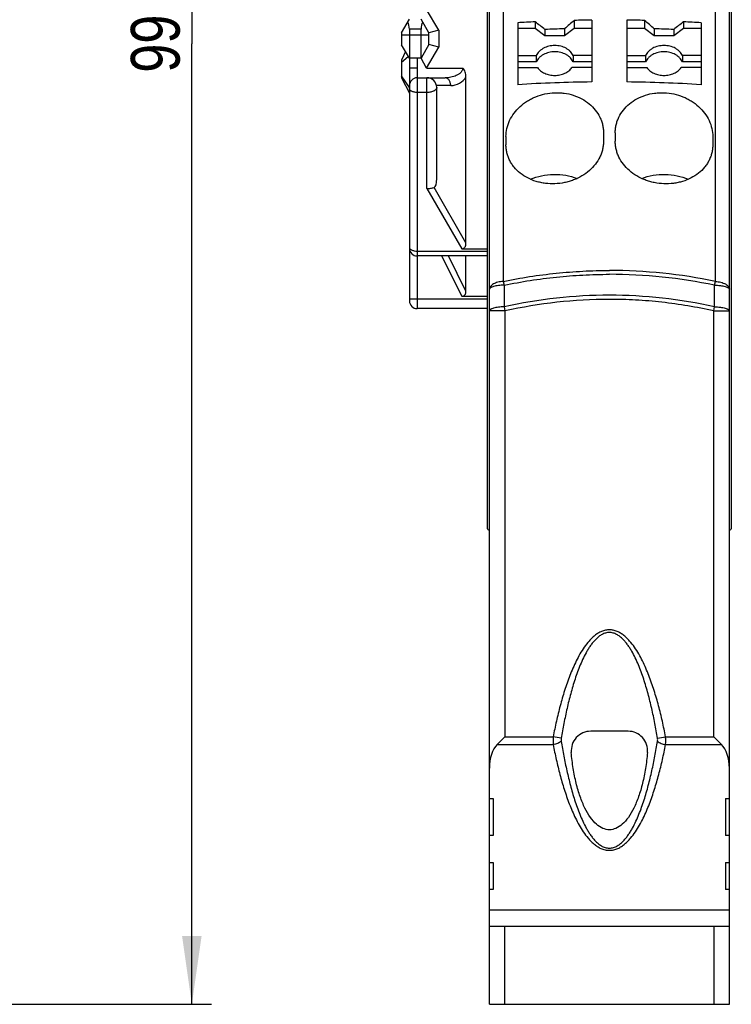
# Model space of a CAD drawing. Header units: millimetres. Extents: x 0 to 420, y 0 to 297.
# Tile 6 of 39: x 127 to 164, y 163 to 213. Entities that reach past the tile are written whole.
import ezdxf

# ---------------------------------------------------------------- set-up
doc = ezdxf.new("R2010")
doc.units = ezdxf.units.MM
doc.header["$LTSCALE"] = 23.1
doc.layers.get('0').update_dxf_attribs({"linetype": 'CONTINUOUS'})
for name, color, linetype in [('T-REX12-TXX_DXF_CONTINUOUS_LINE', 7, 'CONTINUOUS'), ('T-REX12D-TA2-1XX_DXF_DIMENSION', 7, 'CONTINUOUS'), ('T-REX12D-TA2DXF_CONTINUOUS_LINE', 7, 'CONTINUOUS')]:
    doc.layers.add(name, color=color, linetype=linetype)
doc.styles.get("Standard").update_dxf_attribs({"font": 'txt', "width": 0.8})
doc.dimstyles.new('DIMSTYLE_3', dxfattribs={"dimtxt": 2.5, "dimasz": 3.5, "dimexe": 1, "dimexo": 0, "dimtad": 1, "dimdec": 0, "dimdsep": 46, "dimtxsty": 'Standard', "dimblk": '_FILLED', "dimblk1": '_FILLED', "dimblk2": '_FILLED', "dimcen": 0.09, "dimclrt": 5, "dimadec": 0, "dimazin": 0, "dimtp": 0.3, "dimtm": 0.3, "dimtfac": 1, "dimtdec": 0, "dimtofl": 0, "dimtmove": 0, "dimatfit": 3, "dimldrblk": '_FILLED', "dimfxl": 1, "dimtolj": 1, "dimarcsym": 0})

# ---------------------------------------------------------------- blocks, each defined once
blk = doc.blocks.new('_FILLED')
at = {"color": 0, "linetype": 'ByBlock'}
blk.add_solid([(0, 0), (-1, 0.143), (-1, -0.143)], dxfattribs=at)
blk = doc.blocks.new('*D3')
at = {"layer": 'T-REX12D-TA2-1XX_DXF_DIMENSION', "color": 2, "linetype": 'Continuous'}
for p, q in [((124.517, 261.448), (136.892, 261.448)), ((135.892, 261.448), (135.892, 212.198)), ((135.892, 162.948), (135.892, 212.198)), ((105.017, 162.948), (136.892, 162.948))]:
    blk.add_line(p, q, dxfattribs=at)
at = {"layer": 'T-REX12D-TA2-1XX_DXF_DIMENSION', "color": 2, "linetype": 'Continuous', "xscale": 3.5, "yscale": 3.5, "zscale": 3.5}
for p, rotation in [((135.892, 261.448), 90), ((135.892, 162.948), 270)]:
    blk.add_blockref('_FILLED', p, dxfattribs=dict(at, rotation=rotation))
at = {"layer": 'T-REX12D-TA2-1XX_DXF_DIMENSION', "color": 5, "linetype": 'Continuous', "insert": (132.767, 212.198), "char_height": 2.5, "width": 5.89286, "attachment_point": 2, "rotation": 90, "line_spacing_factor": 0.9}
blk.add_mtext('99', dxfattribs=at)

msp = doc.modelspace()

# ---------------------------------------------------------------- linework, layer by layer
at = {"layer": 'T-REX12-TXX_DXF_CONTINUOUS_LINE', "color": 9, "linetype": 'Continuous'}
for p, q in [((148.544, 212.8825), (147.9285, 213.9485)), ((146.644, 212.6485), (148.044, 212.6485)), ((147.6398, 212.9485), (147.0423, 212.9485)), ((148.544, 212.8825), (148.544, 212.0145)), ((147.9285, 210.9485), (148.544, 212.0145)), ((146.644, 211.2511), (146.9855, 211.5469)), ((147.444, 211.4485), (147.444, 201.3145)), ((147.0423, 209.9568), (146.644, 210.5544)), ((147.9285, 210.9485), (149.7783, 210.9485)), ((147.944, 204.7648), (147.944, 210.4485)), ((149.1611, 210.0485), (148.4339, 210.0485)), ((147.044, 209.9568), (147.0423, 209.9568)), ((147.944, 209.6985), (147.444, 209.6985)), ((147.944, 204.7648), (149.7247, 201.6805)), ((149.944, 201.9906), (148.3059, 204.8278)), ((147.444, 201.5645), (151.044, 201.5645)), ((147.444, 201.3145), (147.444, 198.6136)), ((148.6912, 201.3145), (149.7247, 199.2475)), ((149.944, 199.5161), (149.0447, 201.3145)), ((147.044, 199.1136), (151.044, 199.1136))]:
    msp.add_line(p, q, dxfattribs=at)
at = {"layer": 'T-REX12-TXX_DXF_CONTINUOUS_LINE', "color": 7, "linetype": 'Continuous'}
for p, q in [((146.644, 212.7585), (147.0423, 213.4485)), ((148.044, 212.7485), (147.6398, 213.4485)), ((146.644, 212.7585), (146.644, 212.1385)), ((147.0423, 212.9485), (147.0423, 211.4485)), ((147.6398, 211.4485), (147.6398, 212.9485)), ((148.544, 212.8825), (148.044, 212.7485)), ((148.044, 212.1485), (148.044, 212.7485)), ((147.0423, 211.4485), (146.644, 212.1385)), ((148.044, 212.1485), (147.6398, 211.4485)), ((148.544, 212.0145), (148.044, 212.1485)), ((146.8373, 211.8037), (146.644, 211.3463)), ((146.644, 211.3463), (146.644, 210.4544)), ((147.0423, 211.4485), (147.0423, 209.6576)), ((147.6398, 211.4485), (147.0423, 211.4485)), ((147.044, 211.4485), (147.044, 201.7145)), ((147.9285, 210.9485), (147.6398, 211.4485)), ((147.444, 210.9485), (147.044, 210.9485)), ((149.944, 201.9906), (149.944, 210.5045)), ((146.644, 210.4544), (147.0423, 209.6576)), ((147.444, 210.4485), (148.8783, 210.4485)), ((147.044, 209.6568), (147.0423, 209.6576)), ((148.444, 205.2786), (148.444, 209.9485)), ((147.044, 201.7145), (147.044, 199.0136)), ((149.7247, 201.6805), (151.044, 201.6805)), ((151.044, 201.3145), (147.444, 201.3145)), ((149.944, 199.5161), (149.944, 201.3145)), ((149.7247, 199.2475), (151.044, 199.2475)), ((151.044, 198.6136), (147.444, 198.6136))]:
    msp.add_line(p, q, dxfattribs=at)
at = {"layer": 'T-REX12-TXX_DXF_CONTINUOUS_LINE', "color": 9, "linetype": 'Continuous'}
msp.add_arc((149.1611, 210.9485), 0.9, 270.00035, 330.43784, dxfattribs=at)
at = {"layer": 'T-REX12-TXX_DXF_CONTINUOUS_LINE', "color": 7, "linetype": 'Continuous'}
for centre, radius, start, end in [((147.444, 210.0485), 0.4, 90, 180), ((147.944, 209.9485), 0.5, 0, 90), ((147.444, 201.7145), 0.4, 180, 270), ((147.444, 199.0136), 0.4, 180, 270)]:
    msp.add_arc(centre, radius, start, end, dxfattribs=at)
for centre, major_axis, ratio, start_param, end_param in [((146.7536, 212.9485), (0, 0.5), 0.5773503, -1.5707963, -0.7853982), ((147.9285, 212.9485), (0, 0.5), 0.5773503, 0.7853982, 1.5707963), ((147.944, 206.1446), (-0.3536, 1.3195), 0.2679492, -3.1175426, -2.3561945)]:
    msp.add_ellipse(centre, major_axis=major_axis, ratio=ratio, start_param=start_param, end_param=end_param, dxfattribs=at)
at = {"layer": 'T-REX12-TXX_DXF_CONTINUOUS_LINE', "color": 9, "linetype": 'Continuous'}
for points, knots in [([(149.7783, 210.9485), (149.7783, 210.9277), (149.7734, 210.8857), (149.7528, 210.8252), (149.7203, 210.7688), (149.6637, 210.6994), (149.574, 210.626), (149.4498, 210.5585), (149.3144, 210.5082), (149.1723, 210.4734), (149.0262, 210.4529), (148.9276, 210.4485), (148.8783, 210.4485)], [0, 0, 0, 0, 0.055695, 0.1121511, 0.1698191, 0.2289751, 0.350932, 0.4770088, 0.6058241, 0.7363749, 0.8679466, 1, 1, 1, 1]), ([(149.1611, 210.0485), (149.1611, 210.0728), (149.1578, 210.1225), (149.1431, 210.1964), (149.1173, 210.2675), (149.0811, 210.3313), (149.0362, 210.3837), (148.9854, 210.4216), (148.932, 210.4436), (148.8956, 210.4485), (148.8783, 210.4485)], [0, 0, 0, 0, 0.1353478, 0.2760781, 0.4175428, 0.5542931, 0.6820013, 0.7984393, 0.9036834, 1, 1, 1, 1]), ([(147.444, 209.6985), (147.4179, 209.6985), (147.3665, 209.701), (147.292, 209.7121), (147.2232, 209.7302), (147.1626, 209.7546), (147.1124, 209.7844), (147.0743, 209.8188), (147.0498, 209.8571), (147.044, 209.8852), (147.044, 209.8985)], [0, 0, 0, 0, 0.1615491, 0.3184623, 0.46646, 0.6019274, 0.7223703, 0.8270292, 0.9177679, 1, 1, 1, 1]), ([(148.444, 209.9485), (148.444, 209.9319), (148.4366, 209.8968), (148.4061, 209.8489), (148.3584, 209.8058), (148.2956, 209.7686), (148.2199, 209.7381), (148.1339, 209.7155), (148.0407, 209.7016), (147.9765, 209.6985), (147.944, 209.6985)], [0, 0, 0, 0, 0.082227, 0.1729606, 0.2776152, 0.3980554, 0.5335256, 0.6815303, 0.8384511, 1, 1, 1, 1]), ([(147.044, 201.7645), (147.044, 201.761), (147.0447, 201.7464), (147.0487, 201.7321), (147.0531, 201.7221)], [0, 0, 0, 0, 0.2454415, 1, 1, 1, 1]), ([(147.0531, 201.7221), (147.0637, 201.6975), (147.0939, 201.6639), (147.1449, 201.6303), (147.194, 201.6071), (147.2501, 201.5885), (147.3336, 201.5699), (147.3994, 201.5645), (147.444, 201.5645)], [0, 0, 0, 0, 0.1830099, 0.2937307, 0.4171989, 0.5520533, 0.696088, 1, 1, 1, 1])]:
    msp.add_open_spline(points, degree=3, knots=knots, dxfattribs=at)
at = {"layer": 'T-REX12-TXX_DXF_CONTINUOUS_LINE', "color": 7, "linetype": 'Continuous'}
for points, knots in [([(149.944, 210.5045), (149.944, 210.5448), (149.9372, 210.6257), (149.9059, 210.7433), (149.8536, 210.8532), (149.8052, 210.9184), (149.7783, 210.9485)], [0, 0, 0, 0, 0.2500392, 0.5000357, 0.7500181, 1, 1, 1, 1]), ([(147.944, 204.7648), (148.01, 204.7648), (148.133, 204.7768), (148.2525, 204.8082), (148.3059, 204.8278)], [0, 0, 0, 0, 0.5370244, 1, 1, 1, 1]), ([(149.7247, 201.6805), (149.7425, 201.6805), (149.7782, 201.6844), (149.8284, 201.7045), (149.8703, 201.7388), (149.9013, 201.7828), (149.9225, 201.8321), (149.94, 201.9013), (149.944, 201.9551), (149.944, 201.9906)], [0, 0, 0, 0, 0.1249605, 0.2497938, 0.3746327, 0.4996029, 0.6246949, 0.7498578, 1, 1, 1, 1]), ([(149.7247, 199.2475), (149.7424, 199.2475), (149.7778, 199.2508), (149.8276, 199.2679), (149.8696, 199.2973), (149.901, 199.3355), (149.9223, 199.3785), (149.94, 199.4384), (149.944, 199.4852), (149.944, 199.5161)], [0, 0, 0, 0, 0.1359303, 0.2695176, 0.3986459, 0.5231101, 0.6442925, 0.7636506, 1, 1, 1, 1])]:
    msp.add_open_spline(points, degree=3, knots=knots, dxfattribs=at)
at = {"layer": 'T-REX12D-TA2DXF_CONTINUOUS_LINE', "color": 7, "linetype": 'Continuous'}
for p, q in [((151.144, 162.9485), (151.144, 259.8567)), ((163.444, 162.9485), (163.444, 259.8567)), ((151.044, 187.3226), (151.044, 258.2778)), ((163.544, 258.2778), (163.544, 187.3226)), ((152.594, 213.269), (152.594, 210.0961)), ((153.4925, 213.3185), (153.4925, 212.9833)), ((155.4925, 213.391), (155.4925, 212.9833)), ((156.394, 213.4068), (156.394, 210.2341)), ((158.194, 213.4068), (158.194, 210.2341)), ((159.0925, 213.3911), (159.0925, 212.9833)), ((161.0925, 213.3186), (161.0925, 212.9833)), ((161.994, 213.269), (161.994, 210.0961)), ((153.4925, 212.9833), (152.594, 212.9833)), ((153.994, 212.6002), (153.4925, 212.9833)), ((153.994, 212.9263), (153.994, 212.6002)), ((154.994, 212.6002), (153.994, 212.6002)), ((155.4925, 212.9833), (154.994, 212.6002)), ((154.994, 212.9625), (154.994, 212.6002)), ((156.394, 212.9833), (155.4925, 212.9833)), ((159.0925, 212.9833), (158.194, 212.9833)), ((159.594, 212.6002), (159.0925, 212.9833)), ((159.594, 212.9625), (159.594, 212.6002)), ((160.594, 212.6002), (159.594, 212.6002)), ((161.0925, 212.9833), (160.594, 212.6002)), ((160.594, 212.9263), (160.594, 212.6002)), ((161.994, 212.9833), (161.0925, 212.9833)), ((152.594, 211.5882), (153.5496, 211.5882)), ((153.5496, 211.5882), (153.5496, 211.2668)), ((155.4383, 211.5882), (155.4383, 211.2668)), ((156.394, 211.5882), (155.4383, 211.5882)), ((158.194, 211.5882), (159.1496, 211.5882)), ((159.1496, 211.5882), (159.1496, 211.2668)), ((161.994, 211.5882), (161.0383, 211.5882)), ((161.0383, 211.5882), (161.0383, 211.2668)), ((153.5496, 211.2668), (152.594, 211.2668)), ((156.394, 211.2668), (155.4383, 211.2668)), ((159.1496, 211.2668), (158.194, 211.2668)), ((161.994, 211.2668), (161.0383, 211.2668)), ((152.594, 210.9754), (153.6119, 210.9754)), ((156.394, 210.9754), (155.376, 210.9754)), ((158.194, 210.9754), (159.2119, 210.9754)), ((161.994, 210.9754), (160.976, 210.9754)), ((156.994, 207.6223), (156.994, 207.1979)), ((157.594, 207.6223), (157.594, 207.1979)), ((151.994, 207.4403), (151.994, 207.0158)), ((162.594, 207.4403), (162.594, 207.0158)), ((158.2509, 176.9485), (156.337, 176.9485)), ((151.544, 176.2629), (151.944, 176.6629)), ((162.644, 176.6629), (163.044, 176.2629)), ((151.144, 173.504), (151.344, 173.504)), ((151.344, 173.504), (151.344, 171.5987)), ((163.244, 173.504), (163.444, 173.504)), ((163.244, 173.504), (163.244, 171.5987)), ((151.344, 171.5987), (151.144, 171.5987)), ((163.444, 171.5987), (163.244, 171.5987)), ((151.144, 170.2131), (151.344, 170.2131)), ((151.344, 170.2131), (151.344, 168.8275)), ((163.244, 170.2131), (163.444, 170.2131)), ((163.244, 170.2131), (163.244, 168.8275)), ((151.344, 168.8275), (151.144, 168.8275)), ((163.444, 168.8275), (163.244, 168.8275)), ((151.144, 167.7882), (163.444, 167.7882)), ((151.144, 166.9485), (163.444, 166.9485)), ((151.144, 162.9485), (163.444, 162.9485))]:
    msp.add_line(p, q, dxfattribs=at)
at = {"layer": 'T-REX12D-TA2DXF_CONTINUOUS_LINE', "color": 9, "linetype": 'Continuous'}
for p, q in [((151.857, 219.7195), (151.857, 200.0106)), ((162.7309, 200.0106), (162.7309, 219.7195)), ((151.857, 200.0106), (151.8976, 199.815)), ((162.6904, 199.815), (162.7309, 200.0106)), ((151.8976, 199.815), (151.8968, 198.7046)), ((162.6911, 198.7046), (162.6904, 199.815)), ((151.944, 198.4942), (151.144, 198.4942)), ((151.8968, 198.7046), (151.944, 198.4942)), ((151.944, 198.4942), (151.944, 176.6629)), ((162.644, 198.4942), (162.6911, 198.7046)), ((162.644, 198.4942), (163.444, 198.4942)), ((162.644, 176.6629), (162.644, 198.4942)), ((151.544, 176.2629), (154.4119, 176.2629)), ((151.944, 176.6629), (154.4137, 176.6629)), ((154.8252, 176.5845), (154.4137, 176.6629)), ((159.7627, 176.5845), (160.1742, 176.6629)), ((160.1742, 176.6629), (162.644, 176.6629)), ((160.176, 176.2629), (163.044, 176.2629)), ((151.944, 162.9485), (151.944, 166.9485)), ((162.644, 166.9485), (162.644, 162.9485))]:
    msp.add_line(p, q, dxfattribs=at)
at = {"layer": 'T-REX12D-TA2DXF_CONTINUOUS_LINE', "color": 7, "linetype": 'Continuous'}
for centre, radius, start, end in [((157.2751, 136.5149), 76.8967, 92.81953, 93.490066), ((73.0233, 109.9266), 131.0159, 51.828215, 52.106623), ((250.9587, 101.8118), 146.8459, 130.55, 130.806503), ((157.2934, 136.0574), 77.3546, 90.666218, 91.33401), ((157.2945, 136.0573), 77.3547, 88.668124, 89.333782), ((64.584, 102.3049), 145.8492, 49.350813, 49.609945), ((242.453, 109.4258), 131.9593, 128.065165, 128.340636), ((157.3109, 136.4801), 76.9316, 86.510086, 87.182466), ((157.2884, 135.8339), 77.1627, 91.703945, 92.44697), ((157.2986, 135.8086), 77.188, 87.553152, 88.295933), ((157.291, 133.1465), 77.0929, 90.666714, 93.493041), ((157.3004, 133.2424), 76.9968, 86.505197, 89.335048), ((156.337, 175.9485), 1, 90, 184.98244), ((158.2509, 175.9485), 1, 355.01756, 90)]:
    msp.add_arc(centre, radius, start, end, dxfattribs=at)
at = {"layer": 'T-REX12D-TA2DXF_CONTINUOUS_LINE', "color": 9, "linetype": 'Continuous'}
for centre, radius, start, end in [((157.2815, 173.7808), 26.79, 78.2634, 89.97343), ((157.2814, 173.8951), 26.4783, 78.21274, 89.97287), ((157.3088, 174.5168), 24.7858, 90.03426, 102.61205), ((157.3089, 174.6532), 24.4371, 90.03499, 102.68199), ((157.2791, 174.5167), 24.7859, 77.38796, 89.96574)]:
    msp.add_arc(centre, radius, start, end, dxfattribs=at)
at = {"layer": 'T-REX12D-TA2DXF_CONTINUOUS_LINE', "color": 7, "linetype": 'Continuous'}
for centre, major_axis, start_param, end_param in [((168.3645, 242.9485), (0, 63.2), -3.6361971, -3.633086), ((146.2234, 242.9485), (0, 63.2), -2.6500993, -2.6469882), ((151.944, 175.0629), (0, 1.3856), 0.5235988, 1.5707963), ((162.644, 175.0629), (0, 1.3856), -1.5707963, -0.5235988)]:
    msp.add_ellipse(centre, major_axis=major_axis, ratio=0.5773503, start_param=start_param, end_param=end_param, dxfattribs=at)
for points, knots in [([(155.4383, 211.5882), (155.4211, 211.6261), (155.3786, 211.7), (155.2949, 211.8), (155.1923, 211.8888), (155.0313, 211.9911), (154.797, 212.0789), (154.494, 212.1142), (154.1909, 212.0789), (153.9566, 211.9911), (153.7956, 211.8888), (153.693, 211.8), (153.6093, 211.7), (153.5668, 211.6261), (153.5496, 211.5882)], [0, 0, 0, 0, 0.055132, 0.1124463, 0.1721878, 0.2343546, 0.3646432, 0.5, 0.6353568, 0.7656454, 0.8278122, 0.8875537, 0.944868, 1, 1, 1, 1]), ([(161.0383, 211.5882), (161.0211, 211.6261), (160.9786, 211.7), (160.8949, 211.8), (160.7923, 211.8888), (160.6313, 211.9911), (160.397, 212.0789), (160.094, 212.1142), (159.7909, 212.0789), (159.5566, 211.9911), (159.3956, 211.8888), (159.293, 211.8), (159.2093, 211.7), (159.1668, 211.6261), (159.1496, 211.5882)], [0, 0, 0, 0, 0.055132, 0.1124463, 0.1721878, 0.2343546, 0.3646432, 0.5, 0.6353568, 0.7656454, 0.8278122, 0.8875537, 0.944868, 1, 1, 1, 1]), ([(155.4383, 211.2668), (155.4211, 211.3047), (155.3786, 211.3786), (155.2949, 211.4786), (155.1923, 211.5674), (155.0313, 211.6697), (154.797, 211.7575), (154.494, 211.7928), (154.1909, 211.7575), (153.9566, 211.6697), (153.7956, 211.5674), (153.693, 211.4786), (153.6093, 211.3786), (153.5668, 211.3047), (153.5496, 211.2668)], [0, 0, 0, 0, 0.0551321, 0.1124463, 0.1721877, 0.2343546, 0.3646432, 0.5, 0.6353568, 0.7656454, 0.8278123, 0.8875537, 0.9448679, 1, 1, 1, 1]), ([(161.0383, 211.2668), (161.0211, 211.3047), (160.9786, 211.3786), (160.8949, 211.4786), (160.7923, 211.5674), (160.6313, 211.6697), (160.397, 211.7575), (160.094, 211.7928), (159.7909, 211.7575), (159.5566, 211.6697), (159.3956, 211.5674), (159.293, 211.4786), (159.2093, 211.3786), (159.1668, 211.3047), (159.1496, 211.2668)], [0, 0, 0, 0, 0.0551321, 0.1124463, 0.1721877, 0.2343546, 0.3646432, 0.5, 0.6353568, 0.7656454, 0.8278123, 0.8875537, 0.9448679, 1, 1, 1, 1]), ([(153.6119, 210.9754), (153.6557, 210.9125), (153.7675, 210.7963), (153.9799, 210.6685), (154.2278, 210.5883), (154.494, 210.561), (154.7601, 210.5883), (155.008, 210.6685), (155.2204, 210.7963), (155.3322, 210.9125), (155.376, 210.9754)], [0, 0, 0, 0, 0.114324, 0.2369831, 0.3665582, 0.5, 0.6334418, 0.7630169, 0.885676, 1, 1, 1, 1]), ([(159.2119, 210.9754), (159.2557, 210.9125), (159.3675, 210.7963), (159.5799, 210.6685), (159.8278, 210.5883), (160.094, 210.561), (160.3601, 210.5883), (160.608, 210.6685), (160.8204, 210.7963), (160.9322, 210.9125), (160.976, 210.9754)], [0, 0, 0, 0, 0.114324, 0.2369831, 0.3665582, 0.5, 0.6334418, 0.7630169, 0.885676, 1, 1, 1, 1]), ([(151.994, 207.4403), (151.994, 207.5797), (152.0271, 207.8628), (152.171, 208.2709), (152.4027, 208.6515), (152.7131, 208.9901), (153.0262, 209.2255), (153.3035, 209.3817), (153.5992, 209.5158), (153.992, 209.6358), (154.4006, 209.6875), (154.7291, 209.6865), (155.0533, 209.6574), (155.4466, 209.5693), (155.8837, 209.3836), (156.2672, 209.1262), (156.5823, 208.8077), (156.7791, 208.4997), (156.8901, 208.2377), (156.9499, 208.036), (156.9859, 207.8302), (156.994, 207.6915), (156.994, 207.6223)], [0, 0, 0, 0, 0.0572491, 0.1159147, 0.1764576, 0.2390343, 0.3035247, 0.3364177, 0.3696432, 0.4367424, 0.5042481, 0.5379699, 0.5715362, 0.6378172, 0.7025953, 0.7654912, 0.8263691, 0.8853785, 0.9143552, 0.9430534, 0.9715667, 1, 1, 1, 1]), ([(157.594, 207.6223), (157.594, 207.6915), (157.602, 207.8302), (157.638, 208.036), (157.6978, 208.2377), (157.8088, 208.4997), (158.0056, 208.8077), (158.3207, 209.1262), (158.7042, 209.3836), (159.1413, 209.5693), (159.5346, 209.6574), (159.8588, 209.6865), (160.1873, 209.6875), (160.5959, 209.6358), (160.9887, 209.5158), (161.2844, 209.3817), (161.5617, 209.2255), (161.8748, 208.9901), (162.1852, 208.6515), (162.4169, 208.2709), (162.5608, 207.8628), (162.594, 207.5797), (162.594, 207.4403)], [0, 0, 0, 0, 0.0284333, 0.0569466, 0.0856448, 0.1146215, 0.1736309, 0.2345088, 0.2974047, 0.3621828, 0.4284638, 0.4620301, 0.4957519, 0.5632576, 0.6303568, 0.6635823, 0.6964753, 0.7609657, 0.8235424, 0.8840853, 0.9427509, 1, 1, 1, 1]), ([(156.994, 207.1979), (156.994, 207.1286), (156.9859, 206.9897), (156.9501, 206.7834), (156.8907, 206.5808), (156.7802, 206.3164), (156.5847, 206.0037), (156.2725, 205.676), (155.8929, 205.4038), (155.5341, 205.2319), (155.2281, 205.1296), (154.9104, 205.0515), (154.5025, 205.0026), (154.0929, 205.0196), (153.7732, 205.0732), (153.4661, 205.152), (153.105, 205.2966), (152.7213, 205.5415), (152.4558, 205.7996), (152.2856, 206.0308), (152.1803, 206.2138), (152.0974, 206.4056), (152.0378, 206.6047), (152.0019, 206.8088), (151.994, 206.9468), (151.994, 207.0158)], [0, 0, 0, 0, 0.0287303, 0.0575985, 0.0867099, 0.1161589, 0.1762905, 0.2384958, 0.3028429, 0.3690565, 0.4027244, 0.4366283, 0.5046793, 0.5724105, 0.6059238, 0.639059, 0.7038384, 0.7664176, 0.8267687, 0.8562544, 0.8853526, 0.9141621, 0.9427945, 0.9713675, 1, 1, 1, 1]), ([(162.594, 207.0158), (162.594, 206.9468), (162.586, 206.8088), (162.5501, 206.6047), (162.4905, 206.4056), (162.4076, 206.2138), (162.3023, 206.0308), (162.1321, 205.7996), (161.8666, 205.5415), (161.4829, 205.2966), (161.1218, 205.152), (160.8147, 205.0732), (160.495, 205.0196), (160.0854, 205.0026), (159.6775, 205.0515), (159.3598, 205.1296), (159.0538, 205.2319), (158.695, 205.4038), (158.3154, 205.676), (158.0032, 206.0037), (157.8077, 206.3164), (157.6972, 206.5808), (157.6378, 206.7834), (157.602, 206.9897), (157.594, 207.1286), (157.594, 207.1979)], [0, 0, 0, 0, 0.0286325, 0.0572055, 0.0858379, 0.1146474, 0.1437456, 0.1732313, 0.2335824, 0.2961616, 0.360941, 0.3940762, 0.4275895, 0.4953207, 0.5633717, 0.5972756, 0.6309435, 0.6971571, 0.7615042, 0.8237095, 0.8838411, 0.9132901, 0.9424015, 0.9712697, 1, 1, 1, 1]), ([(153.2492, 205.2445), (153.4328, 205.3253), (153.8238, 205.4491), (154.437, 205.5179), (155.0535, 205.4704), (155.4505, 205.3605), (155.6384, 205.2864)], [0, 0, 0, 0, 0.2460216, 0.4988647, 0.7523022, 1, 1, 1, 1]), ([(158.9495, 205.2864), (159.1374, 205.3605), (159.5344, 205.4704), (160.1509, 205.5179), (160.7641, 205.4491), (161.1551, 205.3253), (161.3388, 205.2445)], [0, 0, 0, 0, 0.2476979, 0.5011354, 0.7539786, 1, 1, 1, 1])]:
    msp.add_open_spline(points, degree=3, knots=knots, dxfattribs=at)
at = {"layer": 'T-REX12D-TA2DXF_CONTINUOUS_LINE', "color": 9, "linetype": 'Continuous'}
for points, knots in [([(151.857, 200.0106), (152.7502, 200.1955), (154.1054, 200.4061), (155.9251, 200.5472), (156.8377, 200.5707), (157.2939, 200.5707)], [0, 0, 0, 0, 0.4999197, 0.7499593, 1, 1, 1, 1]), ([(151.857, 200.0106), (151.8091, 200.008), (151.7154, 199.9984), (151.5807, 199.971), (151.4578, 199.9318), (151.3506, 199.8819), (151.2624, 199.8228), (151.196, 199.756), (151.1601, 199.6934), (151.1462, 199.6425), (151.144, 199.6172), (151.144, 199.6047)], [0, 0, 0, 0, 0.1623262, 0.3183391, 0.464544, 0.5981397, 0.7173954, 0.8221679, 0.9145927, 0.9577855, 1, 1, 1, 1]), ([(151.8976, 199.815), (152.784, 199.9993), (154.1291, 200.2092), (155.9352, 200.3499), (156.8411, 200.3733), (157.2939, 200.3734)], [0, 0, 0, 0, 0.4999195, 0.7499592, 1, 1, 1, 1]), ([(162.7309, 200.0106), (162.7788, 200.008), (162.8725, 199.9984), (163.0072, 199.971), (163.1301, 199.9318), (163.2373, 199.8819), (163.3255, 199.8228), (163.3919, 199.756), (163.4278, 199.6934), (163.4417, 199.6425), (163.444, 199.6172), (163.444, 199.6047)], [0, 0, 0, 0, 0.1623262, 0.3183392, 0.464544, 0.5981397, 0.7173954, 0.8221679, 0.9145927, 0.9577855, 1, 1, 1, 1]), ([(151.8976, 199.815), (151.8478, 199.8143), (151.7503, 199.8104), (151.6095, 199.7974), (151.4804, 199.7779), (151.3677, 199.7525), (151.2863, 199.7261), (151.233, 199.702), (151.2015, 199.684), (151.1766, 199.6653), (151.1582, 199.6459), (151.1467, 199.6258), (151.144, 199.6115), (151.144, 199.6047)], [0, 0, 0, 0, 0.1831153, 0.3582928, 0.5198349, 0.6626837, 0.7827716, 0.8334494, 0.8776827, 0.9156149, 0.9477626, 0.9752389, 1, 1, 1, 1]), ([(162.6904, 199.815), (162.7402, 199.8143), (162.8376, 199.8104), (162.9784, 199.7974), (163.1075, 199.7779), (163.2202, 199.7525), (163.3016, 199.7261), (163.3549, 199.702), (163.3864, 199.684), (163.4113, 199.6653), (163.4297, 199.6459), (163.4412, 199.6258), (163.444, 199.6115), (163.444, 199.6047)], [0, 0, 0, 0, 0.1831153, 0.3582928, 0.519835, 0.6626837, 0.7827716, 0.8334494, 0.8776827, 0.9156149, 0.9477626, 0.9752388, 1, 1, 1, 1]), ([(162.644, 198.4942), (162.2054, 198.5924), (161.3228, 198.7654), (159.9868, 198.9524), (158.6425, 199.0652), (157.7434, 199.0903), (157.2939, 199.0903)], [0, 0, 0, 0, 0.2500016, 0.5000012, 0.7500001, 1, 1, 1, 1]), ([(151.8968, 198.7046), (151.8471, 198.7038), (151.7497, 198.6999), (151.609, 198.6869), (151.48, 198.6674), (151.3674, 198.642), (151.2861, 198.6156), (151.2329, 198.5914), (151.2015, 198.5735), (151.1765, 198.5548), (151.1582, 198.5354), (151.1467, 198.5152), (151.144, 198.5009), (151.144, 198.4942)], [0, 0, 0, 0, 0.1831332, 0.3583073, 0.5198329, 0.6626604, 0.7827305, 0.8334031, 0.8776353, 0.9155712, 0.9477283, 0.9752196, 1, 1, 1, 1]), ([(162.6911, 198.7046), (162.7408, 198.7038), (162.8382, 198.6999), (162.9789, 198.6869), (163.1079, 198.6674), (163.2205, 198.642), (163.3018, 198.6156), (163.355, 198.5914), (163.3864, 198.5735), (163.4114, 198.5548), (163.4297, 198.5354), (163.4412, 198.5152), (163.444, 198.5009), (163.444, 198.4942)], [0, 0, 0, 0, 0.1831332, 0.3583073, 0.519833, 0.6626604, 0.7827305, 0.8334032, 0.8776353, 0.9155712, 0.9477283, 0.9752196, 1, 1, 1, 1]), ([(160.1742, 176.6629), (160.1234, 176.9296), (160.0139, 177.4617), (159.8217, 178.2537), (159.5962, 179.0368), (159.3734, 179.6787), (159.1675, 180.1814), (158.9964, 180.5513), (158.8052, 180.9113), (158.5889, 181.2568), (158.3814, 181.5265), (158.194, 181.7234), (158.0411, 181.8584), (157.8743, 181.976), (157.6928, 182.0699), (157.4977, 182.1318), (157.294, 182.1536), (157.0902, 182.1318), (156.8951, 182.0699), (156.7136, 181.976), (156.5468, 181.8584), (156.3939, 181.7234), (156.2065, 181.5265), (155.999, 181.2568), (155.7827, 180.9113), (155.5915, 180.5513), (155.4204, 180.1814), (155.2145, 179.6787), (154.9917, 179.0368), (154.7662, 178.2537), (154.574, 177.4617), (154.4645, 176.9296), (154.4137, 176.6629)], [0, 0, 0, 0, 0.0625103, 0.1250198, 0.1875278, 0.2500319, 0.2812875, 0.3125425, 0.3437962, 0.375047, 0.4062901, 0.4219174, 0.4375431, 0.4531656, 0.4687833, 0.4843943, 0.5000001, 0.5156058, 0.5312169, 0.5468345, 0.562457, 0.5780827, 0.59371, 0.6249531, 0.6562039, 0.6874576, 0.7187125, 0.7499682, 0.8124723, 0.8749802, 0.9374897, 1, 1, 1, 1]), ([(159.7627, 176.5845), (159.7204, 176.8411), (159.6293, 177.353), (159.4698, 178.1166), (159.3141, 178.7478), (159.1723, 179.2481), (159.0559, 179.6204), (158.928, 179.9889), (158.7862, 180.3523), (158.6274, 180.7087), (158.4771, 180.9972), (158.3424, 181.2197), (158.2328, 181.3812), (158.1131, 181.5354), (157.9812, 181.6794), (157.8346, 181.8087), (157.671, 181.9161), (157.5192, 181.978), (157.3916, 182.0041), (157.294, 182.0107), (157.1963, 182.0041), (157.0687, 181.978), (156.9169, 181.9161), (156.7533, 181.8087), (156.6067, 181.6794), (156.4748, 181.5354), (156.3551, 181.3812), (156.2455, 181.2197), (156.1108, 180.9972), (155.9605, 180.7087), (155.8017, 180.3523), (155.6599, 179.9889), (155.532, 179.6204), (155.4156, 179.2481), (155.2738, 178.7478), (155.1181, 178.1166), (154.9586, 177.353), (154.8675, 176.8411), (154.8252, 176.5845)], [0, 0, 0, 0, 0.0624986, 0.124997, 0.187495, 0.2187459, 0.249997, 0.2812483, 0.3124997, 0.3437511, 0.3750012, 0.3906294, 0.4062578, 0.4218863, 0.4375141, 0.4531396, 0.4687596, 0.4843686, 0.4921845, 0.5000001, 0.5078156, 0.5156315, 0.5312405, 0.5468605, 0.562486, 0.5781139, 0.5937423, 0.6093707, 0.6249989, 0.656249, 0.6875003, 0.7187518, 0.7500031, 0.7812542, 0.812505, 0.875003, 0.9375015, 1, 1, 1, 1]), ([(154.4137, 176.6629), (154.4088, 176.594), (154.4036, 176.4606), (154.4072, 176.327), (154.4119, 176.2629)], [0, 0, 0, 0, 0.5176228, 1, 1, 1, 1]), ([(154.8236, 176.4347), (154.7995, 176.4126), (154.7424, 176.3717), (154.644, 176.323), (154.532, 176.2852), (154.4525, 176.2687), (154.4119, 176.2629)], [0, 0, 0, 0, 0.2169985, 0.462578, 0.7274529, 1, 1, 1, 1]), ([(154.4119, 176.2629), (154.4614, 176.0057), (154.568, 175.4924), (154.7547, 174.7275), (154.937, 174.0957), (155.1029, 173.5953), (155.2391, 173.2226), (155.389, 172.8538), (155.5551, 172.4901), (155.7413, 172.1335), (155.953, 171.7874), (156.1571, 171.5135), (156.3431, 171.3096), (156.4974, 171.1664), (156.6688, 171.0382), (156.8596, 170.9323), (157.07, 170.8599), (157.294, 170.8337), (157.5179, 170.8599), (157.7283, 170.9323), (157.9191, 171.0382), (158.0905, 171.1664), (158.2448, 171.3096), (158.4309, 171.5135), (158.6349, 171.7874), (158.8466, 172.1335), (159.0328, 172.4901), (159.1989, 172.8538), (159.3488, 173.2226), (159.485, 173.5953), (159.6509, 174.0957), (159.8332, 174.7275), (160.0199, 175.4924), (160.1266, 176.0057), (160.176, 176.2629)], [0, 0, 0, 0, 0.060784, 0.121683, 0.1827438, 0.2133604, 0.2440516, 0.2748383, 0.3057508, 0.3368347, 0.3681632, 0.3998605, 0.4159219, 0.4321754, 0.4486767, 0.4654849, 0.4826233, 0.5000001, 0.5173768, 0.5345152, 0.5513235, 0.5678248, 0.5840783, 0.6001396, 0.6318369, 0.6631654, 0.6942493, 0.7251617, 0.7559485, 0.7866397, 0.8172562, 0.878317, 0.939216, 1, 1, 1, 1]), ([(154.8252, 176.5845), (154.821, 176.5591), (154.8164, 176.5089), (154.8197, 176.4586), (154.8236, 176.4347)], [0, 0, 0, 0, 0.5152005, 1, 1, 1, 1]), ([(154.8236, 176.4347), (154.865, 176.1811), (154.954, 175.6747), (155.1096, 174.9186), (155.2612, 174.2926), (155.3991, 173.7953), (155.5122, 173.4243), (155.6367, 173.0561), (155.7746, 172.6915), (155.9293, 172.3321), (156.0759, 172.0393), (156.2075, 171.8114), (156.3152, 171.6442), (156.4336, 171.4827), (156.5652, 171.3291), (156.7138, 171.1876), (156.8836, 171.0657), (157.0456, 170.9923), (157.1854, 170.9603), (157.294, 170.9519), (157.4025, 170.9603), (157.5423, 170.9923), (157.7043, 171.0657), (157.8741, 171.1876), (158.0227, 171.3291), (158.1543, 171.4827), (158.2727, 171.6442), (158.3804, 171.8114), (158.512, 172.0393), (158.6586, 172.3321), (158.8133, 172.6915), (158.9513, 173.0561), (159.0757, 173.4243), (159.1888, 173.7953), (159.3267, 174.2926), (159.4783, 174.9186), (159.6339, 175.6747), (159.7229, 176.1811), (159.7643, 176.4347)], [0, 0, 0, 0, 0.0612522, 0.1225775, 0.1840055, 0.2147745, 0.2455912, 0.276469, 0.3074278, 0.3384979, 0.3697293, 0.3854346, 0.4012206, 0.4171132, 0.4331508, 0.4493905, 0.4659103, 0.4827826, 0.4913659, 0.5000002, 0.5086344, 0.5172177, 0.53409, 0.5506098, 0.5668494, 0.582887, 0.5987796, 0.6145655, 0.6302708, 0.6615022, 0.6925723, 0.723531, 0.7544088, 0.7852255, 0.8159945, 0.8774226, 0.9387478, 1, 1, 1, 1]), ([(159.7643, 176.4347), (159.7682, 176.4586), (159.7715, 176.5089), (159.7669, 176.5591), (159.7627, 176.5845)], [0, 0, 0, 0, 0.4847996, 1, 1, 1, 1]), ([(159.7643, 176.4347), (159.7884, 176.4126), (159.8455, 176.3717), (159.9439, 176.323), (160.056, 176.2852), (160.1354, 176.2687), (160.176, 176.2629)], [0, 0, 0, 0, 0.2169984, 0.462578, 0.7274529, 1, 1, 1, 1]), ([(160.176, 176.2629), (160.1807, 176.327), (160.1843, 176.4606), (160.1791, 176.594), (160.1742, 176.6629)], [0, 0, 0, 0, 0.4823773, 1, 1, 1, 1])]:
    msp.add_open_spline(points, degree=3, knots=knots, dxfattribs=at)
at = {"layer": 'T-REX12D-TA2DXF_CONTINUOUS_LINE', "color": 7, "linetype": 'Continuous'}
msp.add_open_spline([(159.2471, 175.8616), (159.2229, 175.5832), (159.1556, 175.0369), (159.0016, 174.2719), (158.7987, 173.5835), (158.5529, 172.9912), (158.271, 172.512), (157.9613, 172.1596), (157.6325, 171.944), (157.294, 171.8715), (156.9555, 171.944), (156.6266, 172.1596), (156.3169, 172.512), (156.035, 172.9912), (155.7892, 173.5835), (155.5863, 174.2719), (155.4323, 175.0369), (155.365, 175.5832), (155.3408, 175.8616)], degree=3, dxfattribs=at)

# ---------------------------------------------------------------- dimensions: what is measured, and where the dimension line sits
at = {"layer": 'T-REX12D-TA2-1XX_DXF_DIMENSION', "color": 2, "linetype": 'Continuous'}
dim = msp.add_linear_dim(base=(135.8918589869, 261.4484919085), p1=(105.0174297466, 162.9484919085), p2=(124.5174297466, 261.4484919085), angle=90, dimstyle='DIMSTYLE_3', dxfattribs=at)
dim.commit()
dim.dimension.update_dxf_attribs({"geometry": '*D3', "text_midpoint": (135.8918589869, 211.8413520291), "dimtype": 160})

doc.saveas('drawing.dxf')
